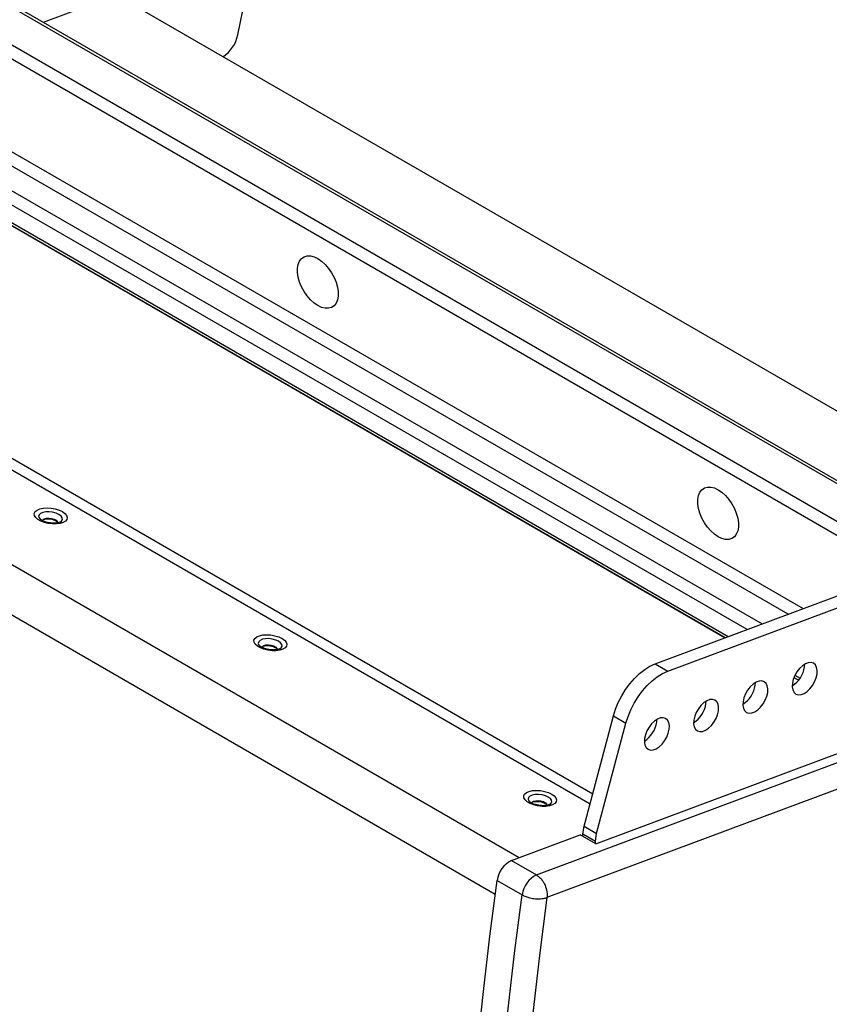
# Model space of a CAD drawing. Header units: millimetres. Extents: x 0 to 594, y 0 to 420.
# Tile 13 of 15: x 479 to 538, y 313 to 384. Entities that reach past the tile are written whole.
import ezdxf

# ---------------------------------------------------------------- set-up
doc = ezdxf.new("R2010")
doc.units = ezdxf.units.MM

msp = doc.modelspace()

# ---------------------------------------------------------------- linework, layer by layer
at = {"color": 7, "linetype": 'Continuous', "lineweight": 25}
for p, q in [((542.956271, 347.979408), (464.332333, 393.368042)), ((543.273745, 348.010846), (464.649807, 393.399479)), ((461.997466, 392.020152), (540.621405, 346.631519)), ((495.113517, 382.973963), (497.005048, 392.221538)), ((540.172392, 345.853806), (461.548453, 391.242439)), ((486.401349, 385.839495), (481.146747, 383.875999)), ((486.401349, 385.839495), (552.090559, 347.917922)), ((459.372988, 380.525764), (530.098233, 339.696949)), ((444.267507, 371.732333), (520.400356, 327.781775)), ((446.869447, 371.067538), (520.593792, 328.507379)), ((525.081269, 337.821553), (575.82361, 356.789597)), ((525.979294, 337.303134), (576.721636, 356.271177)), ((516.554568, 322.675582), (564.745103, 340.683027)), ((520.820845, 324.911967), (564.069788, 341.072878)), ((564.745103, 338.776037), (517.310671, 321.051126)), ((525.081269, 337.821553), (525.979294, 337.303134)), ((535.79919, 337.616099), (535.812815, 337.804088)), ((532.261587, 336.293704), (532.275212, 336.481693)), ((535.038396, 336.845054), (535.369585, 336.653863)), ((528.723984, 334.971309), (528.737608, 335.159298)), ((519.970995, 326.171187), (522.082046, 334.090008)), ((522.082046, 334.090008), (522.980071, 333.571589)), ((525.18638, 333.648914), (525.200005, 333.836903)), ((520.86902, 325.652768), (522.980071, 333.571589)), ((519.893076, 325.615569), (519.970995, 326.171187)), ((519.970995, 326.171187), (520.86902, 325.652768)), ((514.758517, 323.71242), (519.700109, 325.558954)), ((520.820845, 324.911967), (519.700109, 325.558954)), ((519.893092, 325.455584), (519.884642, 325.452426)), ((519.893076, 325.615569), (520.791102, 325.097149)), ((519.893093, 325.447547), (519.893076, 325.615569)), ((520.791102, 325.097149), (520.86902, 325.652768)), ((520.791119, 324.929128), (520.791102, 325.097149)), ((514.758517, 323.71242), (516.554568, 322.675582)), ((513.733602, 322.286312), (515.529653, 321.249474))]:
    msp.add_line(p, q, dxfattribs=at)
at = {"color": 8, "linetype": 'Continuous', "lineweight": 25}
for p, q in [((461.548453, 384.605595), (535.708272, 341.794043)), ((534.618036, 341.386501), (461.099441, 383.827882)), ((459.572797, 382.94657), (532.764784, 340.693735)), ((531.674548, 340.286193), (459.123784, 382.168857)), ((459.123784, 380.889186), (530.329082, 339.783243)), ((530.1037, 339.698993), (459.244571, 380.605097)), ((437.128802, 369.064801), (515.323946, 323.923705)), ((435.295582, 366.510915), (513.602153, 321.305494)), ((535.372418, 336.657427), (535.040066, 336.84929)), ((535.116329, 337.019624), (535.481786, 336.80865))]:
    msp.add_line(p, q, dxfattribs=at)
at = {"color": 7, "linetype": 'Continuous', "lineweight": 25, "flags": 128}
for points in [[(500.860423, 366.915874), (501.128732, 366.732272), (501.387904, 366.497502), (501.629113, 366.219558), (501.844146, 365.907906), (502.025679, 365.573158), (502.167531, 365.226715), (502.26487, 364.880373), (502.314383, 364.545927), (502.314383, 364.234766), (502.26487, 363.957487), (502.167531, 363.723531), (502.025679, 363.540866), (501.844146, 363.415712), (501.629113, 363.352331), (501.387904, 363.352882), (501.128732, 363.417346), (500.860423, 363.543527), (500.592113, 363.727129), (500.332941, 363.961899), (500.091732, 364.239843), (499.876699, 364.551495), (499.695166, 364.886242), (499.553314, 365.232686), (499.455975, 365.579028), (499.406462, 365.913474), (499.406462, 366.224635), (499.455975, 366.501914), (499.553314, 366.73587), (499.695166, 366.918535), (499.876699, 367.043689), (500.091732, 367.107069), (500.332941, 367.106519), (500.592113, 367.042055), (500.860423, 366.915874)], [(529.597242, 350.326461), (529.865551, 350.142859), (530.124724, 349.908089), (530.365933, 349.630145), (530.580966, 349.318493), (530.762499, 348.983746), (530.90435, 348.637302), (531.00169, 348.29096), (531.051203, 347.956514), (531.051203, 347.645354), (531.00169, 347.368074), (530.90435, 347.134118), (530.762499, 346.951453), (530.580966, 346.826299), (530.365933, 346.762919), (530.124724, 346.76347), (529.865551, 346.827933), (529.597242, 346.954114), (529.328933, 347.137716), (529.069761, 347.372487), (528.828551, 347.65043), (528.613519, 347.962082), (528.431986, 348.29683), (528.290134, 348.643273), (528.192794, 348.989615), (528.143281, 349.324061), (528.143281, 349.635222), (528.192794, 349.912501), (528.290134, 350.146457), (528.431986, 350.329122), (528.613519, 350.454276), (528.828551, 350.517657), (529.069761, 350.517106), (529.328933, 350.452642), (529.597242, 350.326461)], [(482.520237, 348.758351), (482.704124, 348.627348), (482.824201, 348.48505), (482.872923, 348.340398), (482.847228, 348.202481), (482.748731, 348.079965), (482.583621, 347.980547), (482.362272, 347.910475), (482.098592, 347.874152), (481.80915, 347.873859), (481.512132, 347.909616), (481.226201, 347.979175), (480.969323, 348.078166), (480.757638, 348.200369), (480.604448, 348.338105), (480.519378, 348.482721), (480.507773, 348.625128), (480.570363, 348.75638), (480.703214, 348.868229), (480.897979, 348.953647), (481.142421, 349.007268), (481.42118, 349.025721), (481.716741, 349.007848), (482.010532, 348.954772), (482.284094, 348.869827), (482.520237, 348.758351)], [(481.102097, 348.098711), (481.128265, 348.173572), (481.221626, 348.244531), (481.370337, 348.287938), (481.554314, 348.297931), (481.74871, 348.273161), (481.927271, 348.216973), (482.065881, 348.136955), (482.14582, 348.043915), (482.156291, 347.950417), (482.156097, 347.949742)], [(498.289567, 339.654911), (498.473454, 339.523908), (498.593531, 339.38161), (498.642253, 339.236958), (498.616558, 339.099041), (498.518061, 338.976525), (498.35295, 338.877107), (498.131601, 338.807035), (497.867922, 338.770712), (497.57848, 338.770419), (497.281462, 338.806176), (496.995531, 338.875735), (496.738652, 338.974726), (496.526968, 339.096929), (496.373778, 339.234665), (496.288708, 339.37928), (496.277103, 339.521688), (496.339692, 339.65294), (496.472544, 339.764789), (496.667309, 339.850207), (496.911751, 339.903827), (497.19051, 339.922281), (497.486071, 339.904408), (497.779862, 339.851331), (498.053423, 339.766387), (498.289567, 339.654911)], [(496.871426, 338.995271), (496.897595, 339.070132), (496.990955, 339.141091), (497.139666, 339.184498), (497.323644, 339.194491), (497.51804, 339.169721), (497.696601, 339.113532), (497.835211, 339.033515), (497.915149, 338.940474), (497.925621, 338.846977), (497.925426, 338.846302)], [(536.697216, 337.09768), (536.708811, 337.354009), (536.668334, 337.576229), (536.578138, 337.751423), (536.443463, 337.869412), (536.272138, 337.923337), (536.074119, 337.910064), (535.860913, 337.830366), (535.644912, 337.688873), (535.438669, 337.493809), (535.25417, 337.25651), (535.102138, 336.990767), (534.991407, 336.712025), (534.928414, 336.436482), (534.916819, 336.180152), (534.957296, 335.957933), (535.047492, 335.782738), (535.182166, 335.66475), (535.353492, 335.610825), (535.551511, 335.624097), (535.764717, 335.703796), (535.980717, 335.845289), (536.18696, 336.040353), (536.371459, 336.277652), (536.523492, 336.543394), (536.634222, 336.822137), (536.697216, 337.09768)], [(522.082046, 334.090008), (522.234881, 334.574762), (522.434018, 335.057825), (522.675582, 335.529794), (522.95487, 335.981482), (523.266446, 336.404099), (523.604246, 336.789417), (523.961696, 337.129939), (524.331837, 337.419034), (524.707465, 337.651078), (525.081269, 337.821553)], [(522.980071, 333.571589), (523.132907, 334.056343), (523.332044, 334.539406), (523.573608, 335.011375), (523.852896, 335.463063), (524.164472, 335.88568), (524.502272, 336.270998), (524.859721, 336.611519), (525.229862, 336.900615), (525.60549, 337.132659), (525.979294, 337.303134)], [(533.159612, 335.775285), (533.171208, 336.031614), (533.130731, 336.253834), (533.040534, 336.429029), (532.90586, 336.547017), (532.734535, 336.600942), (532.536515, 336.587669), (532.32331, 336.507971), (532.107309, 336.366478), (531.901066, 336.171414), (531.716567, 335.934115), (531.564535, 335.668373), (531.453804, 335.38963), (531.390811, 335.114087), (531.379216, 334.857758), (531.419692, 334.635538), (531.509889, 334.460343), (531.644563, 334.342355), (531.815889, 334.28843), (532.013908, 334.301702), (532.227113, 334.381401), (532.443114, 334.522894), (532.649357, 334.717958), (532.833856, 334.955257), (532.985889, 335.220999), (533.096619, 335.499742), (533.159612, 335.775285)], [(529.622009, 334.45289), (529.633604, 334.709219), (529.593128, 334.931439), (529.502931, 335.106634), (529.368257, 335.224622), (529.196932, 335.278547), (528.998912, 335.265274), (528.785707, 335.185576), (528.569706, 335.044083), (528.363463, 334.849019), (528.178964, 334.61172), (528.026932, 334.345978), (527.916201, 334.067235), (527.853208, 333.791692), (527.841612, 333.535363), (527.882089, 333.313143), (527.972286, 333.137948), (528.10696, 333.01996), (528.278285, 332.966035), (528.476305, 332.979308), (528.68951, 333.059006), (528.905511, 333.200499), (529.111754, 333.395563), (529.296253, 333.632862), (529.448285, 333.898604), (529.559016, 334.177347), (529.622009, 334.45289)], [(526.084406, 333.130495), (526.096001, 333.386824), (526.055524, 333.609044), (525.965328, 333.784239), (525.830654, 333.902227), (525.659328, 333.956152), (525.461309, 333.942879), (525.248103, 333.863181), (525.032103, 333.721688), (524.82586, 333.526624), (524.641361, 333.289325), (524.489328, 333.023583), (524.378598, 332.74484), (524.315604, 332.469297), (524.304009, 332.212968), (524.344486, 331.990748), (524.434683, 331.815553), (524.569357, 331.697565), (524.740682, 331.64364), (524.938702, 331.656913), (525.151907, 331.736611), (525.367908, 331.878104), (525.574151, 332.073168), (525.75865, 332.310467), (525.910682, 332.576209), (526.021413, 332.854952), (526.084406, 333.130495)], [(517.650999, 328.477794), (517.834886, 328.346791), (517.954963, 328.204493), (518.003685, 328.059841), (517.97799, 327.921924), (517.879493, 327.799408), (517.714383, 327.69999), (517.493033, 327.629918), (517.229354, 327.593595), (516.939912, 327.593302), (516.642894, 327.629059), (516.356963, 327.698618), (516.100085, 327.797609), (515.8884, 327.919812), (515.73521, 328.057548), (515.65014, 328.202163), (515.638535, 328.344571), (515.701125, 328.475823), (515.833976, 328.587672), (516.028741, 328.67309), (516.273183, 328.72671), (516.551942, 328.745164), (516.847503, 328.727291), (517.141294, 328.674215), (517.414856, 328.58927), (517.650999, 328.477794)], [(516.232859, 327.818154), (516.259027, 327.893015), (516.352388, 327.963974), (516.501099, 328.007381), (516.685076, 328.017374), (516.879472, 327.992604), (517.058033, 327.936416), (517.196643, 327.856398), (517.276582, 327.763357), (517.287053, 327.66986), (517.286858, 327.669185)], [(513.733602, 240.3349), (513.215889, 243.730596), (512.747117, 247.163247), (512.327395, 250.632052), (511.956822, 254.136202), (511.635483, 257.674878), (511.363454, 261.247254), (511.140798, 264.852497), (510.967567, 268.489765), (510.843802, 272.158209), (510.769531, 275.856972), (510.744772, 279.585192), (510.769531, 283.341997), (510.843802, 287.126512), (510.967567, 290.937852), (511.140798, 294.775127), (511.363454, 298.637443), (511.635483, 302.523898), (511.956822, 306.433584), (512.327395, 310.365589), (512.747117, 314.318994), (513.215889, 318.292878), (513.733602, 322.286312)], [(515.529653, 239.298062), (515.01194, 242.693758), (514.543168, 246.126409), (514.123447, 249.595214), (513.752873, 253.099364), (513.431534, 256.63804), (513.159505, 260.210416), (512.936849, 263.815659), (512.763618, 267.452927), (512.639853, 271.12137), (512.565582, 274.820134), (512.540824, 278.548353), (512.565582, 282.305159), (512.639853, 286.089673), (512.763618, 289.901013), (512.936849, 293.738289), (513.159505, 297.600605), (513.431534, 301.48706), (513.752873, 305.396746), (514.123447, 309.32875), (514.543168, 313.282156), (515.01194, 317.25604), (515.529653, 321.249474)], [(517.310671, 321.051126), (516.772246, 316.887471), (516.28727, 312.745217), (515.855867, 308.625425), (515.478148, 304.529148), (515.154208, 300.457437), (514.884132, 296.411332), (514.667988, 292.39187), (514.505832, 288.400079), (514.397704, 284.436982), (514.343634, 280.503593), (514.343634, 276.600918), (514.397704, 272.729957), (514.505832, 268.891701), (514.667988, 265.087133), (514.884132, 261.317225), (515.154208, 257.582944), (515.478148, 253.885244), (515.855867, 250.225073), (516.28727, 246.603368), (516.772246, 243.021056), (517.310671, 239.479053)]]:
    msp.add_lwpolyline(points, dxfattribs=at)
at = {"color": 8, "linetype": 'Continuous', "lineweight": 25, "flags": 128}
for points in [[(482.270615, 348.550343), (482.064712, 348.6439), (481.823879, 348.709255), (481.569513, 348.740601), (481.324218, 348.735153), (481.109788, 348.693394), (480.945277, 348.619036), (480.845301, 348.518685), (480.818745, 348.401257), (480.867968, 348.277188), (480.920247, 348.215754)], [(482.359527, 348.011117), (482.456658, 348.08141), (482.520638, 348.191529), (482.509177, 348.313641), (482.423292, 348.436896), (482.270615, 348.550343)], [(498.039945, 339.446902), (497.834042, 339.54046), (497.593208, 339.605815), (497.338843, 339.637161), (497.093548, 339.631713), (496.879118, 339.589954), (496.714607, 339.515596), (496.614631, 339.415244), (496.588075, 339.297817), (496.637298, 339.173747), (496.689576, 339.112313)], [(498.128857, 338.907677), (498.225987, 338.977969), (498.289968, 339.088088), (498.278506, 339.210201), (498.192622, 339.333456), (498.039945, 339.446902)], [(517.401377, 328.269786), (517.195474, 328.363343), (516.954641, 328.428698), (516.700275, 328.460044), (516.45498, 328.454596), (516.24055, 328.412837), (516.076039, 328.338479), (515.976063, 328.238127), (515.949507, 328.1207), (515.99873, 327.99663), (516.051009, 327.935196)], [(517.490289, 327.73056), (517.58742, 327.800852), (517.6514, 327.910972), (517.639939, 328.033084), (517.554054, 328.156339), (517.401377, 328.269786)]]:
    msp.add_lwpolyline(points, dxfattribs=at)
at = {"color": 7, "linetype": 'Continuous', "lineweight": 25}
for centre, radius, start, end in [((492.65882, 383.48566), 2.507463, 304.23771628, 348.22495088), ((481.466624, 346.865869), 1.352236, 59.59562766, 104.42853992), ((497.235954, 337.762429), 1.352236, 59.59562769, 104.42853989), ((533.860406, 337.900104), 1.959475, 302.55402961, 351.66622823), ((530.322803, 336.577709), 1.959475, 302.55402961, 351.66622823), ((526.7852, 335.255314), 1.959475, 302.55402961, 351.66622823), ((523.247597, 333.932919), 1.959475, 302.55402961, 351.66622823), ((516.597386, 326.585312), 1.352236, 59.59562771, 104.42853987), ((515.582647, 322.038788), 1.865539, 116.21657001, 172.37537366), ((517.378699, 321.00195), 1.865539, 116.21657001, 172.37537366)]:
    msp.add_arc(centre, radius, start, end, dxfattribs=at)
for points, knots in [([(482.356162, 348.010745), (482.350584, 348.007404), (482.331419, 347.995926), (482.239061, 347.963613), (482.088862, 347.935938), (481.894517, 347.92449), (481.67587, 347.936913), (481.451609, 347.974339), (481.243172, 348.034207), (481.073534, 348.106724), (480.962397, 348.176488), (480.934497, 348.203586), (480.923491, 348.214276)], [0, 0, 0, 0, 0.039992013, 0.137396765, 0.241334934, 0.352092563, 0.467661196, 0.585607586, 0.703430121, 0.818342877, 0.928340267, 1, 1, 1, 1]), ([(498.125492, 338.907305), (498.119913, 338.903964), (498.100749, 338.892486), (498.00839, 338.860173), (497.858191, 338.832498), (497.663847, 338.82105), (497.445199, 338.833473), (497.220939, 338.870899), (497.012502, 338.930767), (496.842863, 339.003284), (496.731727, 339.073048), (496.703827, 339.100146), (496.692821, 339.110836)], [0, 0, 0, 0, 0.039992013, 0.137396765, 0.241334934, 0.352092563, 0.467661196, 0.585607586, 0.703430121, 0.818342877, 0.928340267, 1, 1, 1, 1]), ([(517.486924, 327.730188), (517.481346, 327.726847), (517.462181, 327.715369), (517.369823, 327.683056), (517.219624, 327.655381), (517.025279, 327.643933), (516.806632, 327.656356), (516.582371, 327.693782), (516.373934, 327.75365), (516.204296, 327.826167), (516.093159, 327.895931), (516.065259, 327.923029), (516.054253, 327.933719)], [0, 0, 0, 0, 0.039992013, 0.137396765, 0.241334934, 0.352092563, 0.467661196, 0.585607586, 0.703430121, 0.818342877, 0.928340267, 1, 1, 1, 1]), ([(516.554568, 322.675582), (516.632718, 322.622458), (516.784189, 322.519491), (517.000237, 322.26487), (517.200386, 321.911415), (517.303289, 321.544287), (517.323374, 321.283646), (517.320962, 321.155632), (517.315453, 321.090328), (517.311453, 321.057256), (517.31079, 321.052057), (517.310671, 321.051126)], [0, 0, 0, 0, 0.1683184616, 0.3262385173, 0.5287113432, 0.7806128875, 0.8878554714, 0.9429111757, 0.9909933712, 0.9983870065, 1, 1, 1, 1]), ([(515.529653, 321.249474), (515.614713, 321.205964), (515.779578, 321.121633), (516.107695, 321.022943), (516.5131, 320.955083), (516.88149, 320.957363), (517.11644, 320.9957), (517.225673, 321.023039), (517.27925, 321.039951), (517.305775, 321.049355), (517.309928, 321.050857), (517.310671, 321.051126)], [0, 0, 0, 0, 0.168318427, 0.326238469, 0.528711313, 0.7806129, 0.887855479, 0.94291118, 0.990993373, 0.998387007, 1, 1, 1, 1])]:
    msp.add_open_spline(points, degree=3, knots=knots, dxfattribs=at)

doc.saveas('drawing.dxf')
